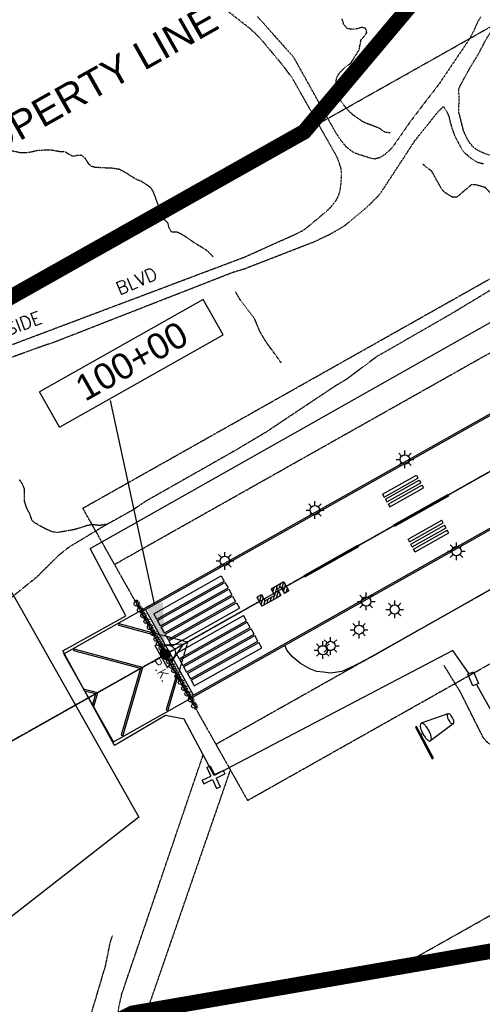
# Model space of a CAD drawing. Header units: feet. Extents: x 0 to 208040, y 0 to 211214.
# Tile 36 of 71: x 193909 to 194805, y 198840 to 200748. Entities that reach past the tile are written whole.
import ezdxf
from ezdxf.enums import TextEntityAlignment as Align

# ---------------------------------------------------------------- set-up
doc = ezdxf.new("R2010")
doc.units = ezdxf.units.FT
doc.header["$LTSCALE"] = 0.5
doc.header["$MEASUREMENT"] = 0
doc.header["$XCLIPFRAME"] = 0
for name, pattern in [('CENTER2', [1.125, 0.75, -0.125, 0.125, -0.125]), ('HIDDEN2', [0.1875, 0.125, -0.0625]), ('PHANTOM2', [1.25, 0.625, -0.125, 0.125, -0.125, 0.125, -0.125])]:
    doc.linetypes.add(name, pattern=pattern)
doc.layers.get('0').update_dxf_attribs({"linetype": 'CONTINUOUS'})
for name, color, linetype in [('1-NUMBERS', 3, 'CONTINUOUS'), ('1-NUMHATCH', 5, 'CONTINUOUS'), ('1-OFA', 13, 'CENTER2'), ('1-RPZ', 2, 'CONTINUOUS'), ('1-RSA', 13, 'CENTER2'), ('1-RUNWAYCL', 5, 'CENTER2'), ('1-WCBTEXT', 1, 'CONTINUOUS'), ('1-WINDSOCK', 5, 'CONTINUOUS'), ('ABBANDONTW', 5, 'HIDDEN2'), ('AIR-MARKING', 5, 'CONTINUOUS'), ('AIR-PAVED', 1, 'CONTINUOUS'), ('E-NEWMARKING', 5, 'CONTINUOUS'), ('f-apboundarytext', 42, 'CONTINUOUS'), ('F-BRL', 110, 'PHANTOM2'), ('F-STATIONOFFSET', 110, 'CONTINUOUS'), ('Future Property Line', 251, 'PHANTOM2'), ('HV-CONTROL', 11, 'CONTINUOUS'), ('image', 7, 'CONTINUOUS'), ('MI-BLDG', 11, 'CONTINUOUS'), ('NEWCLOSEDSYM', 1, 'CONTINUOUS'), ('PK', 11, 'CONTINUOUS'), ('R-DIRT', 11, 'HIDDEN2'), ('R-DIRT-T', 1, 'CONTINUOUS'), ('REIL', 11, 'CONTINUOUS'), ('RUNWAYLIGHTS', 11, 'CONTINUOUS'), ('STREAM', 11, 'PHANTOM2')]:
    doc.layers.add(name, color=color, linetype=linetype)
doc.styles.add('ARIAL', font='ARIAL.TTF')
doc.styles.add('COMPLEX', font='complex.shx')
doc.styles.add('CVFONT05', font='ROMANC')
picture_1 = doc.add_image_def('image1.jpg', size_in_pixel=(2000, 2400))

# ---------------------------------------------------------------- blocks, each defined once
blk = doc.blocks.new('PK')
at = {"layer": 'PK'}
h = blk.add_hatch(dxfattribs=at)
h.set_pattern_fill('ANSI31', color=256, style=0)
h.set_pattern_definition([(45, (-195650.91664, -193540.02118), (-0.08838834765, 0.08838834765), [])])
edge = h.paths.add_edge_path()
edge.add_arc((0, 0), 9.45, 0, 360)
blk.add_circle((0, 0), 9.45, dxfattribs=at)
blk = doc.blocks.new('HV-CONTROL', base_point=(0, 18.8))
blk.add_lwpolyline([(-25.1, 3.2), (24.9, 3.2), (-0.1, 53.2)], close=True)
blk.add_circle((-0.1, 18.8), 14.4)
blk.add_point((-0.1, 18.8))
blk = doc.blocks.new('WINDSOCK')
for points in [[(-0.022, 1.272), (-0.022, 0.012), (0.026, 0.012), (0.026, 1.272), (-0.022, 1.272)], [(1.213, 1.151), (0.221, 1.308)], [(0.101, 0.95), (0.026, 0.955)], [(1.213, 0.753), (0.221, 0.593)]]:
    blk.add_lwpolyline(points)
for points in [[(0.221, 1.308), (0.184, 1.29, 0.089204), (0.136, 1.203, 0.046169), (0.111, 1.097, 0.034314), (0.101, 0.95, 0.034314), (0.111, 0.804, 0.046169), (0.136, 0.697, 0.089204), (0.184, 0.61), (0.221, 0.593), (0.257, 0.61, 0.089204), (0.305, 0.697, 0.046169), (0.33, 0.804, 0.034314), (0.34, 0.95, 0.034314), (0.33, 1.097, 0.046169), (0.305, 1.203, 0.089204), (0.257, 1.29)], [(1.213, 1.151), (1.186, 1.14, 0.098445), (1.155, 1.092, 0.055694), (1.138, 1.033), (1.131, 0.952), (1.138, 0.871, 0.055694), (1.155, 0.811, 0.098445), (1.186, 0.764), (1.213, 0.753), (1.24, 0.764, 0.098445), (1.271, 0.811, 0.055694), (1.288, 0.871), (1.295, 0.952), (1.288, 1.033, 0.055694), (1.271, 1.092, 0.098445), (1.24, 1.14)]]:
    blk.add_lwpolyline(points, format="xyb", close=True)

msp = doc.modelspace()

# ---------------------------------------------------------------- hatches: boundary and pattern name
at = {"layer": '1-NUMHATCH'}
h = msp.add_hatch(dxfattribs=at)
h.set_pattern_fill('ANSI31', color=256, scale=40, angle=29.4125, style=0)
h.paths.add_polyline_path([(194415.2, 199632.5), (194408.4, 199644.7), (194415.3, 199648.6), (194422.2, 199636.4), (194430.9, 199641.4), (194421.1, 199658.8), (194396.7, 199645), (194403.6, 199632.8), (194384.4, 199622), (194377.5, 199634.2), (194368.8, 199629.3), (194378.6, 199611.9), (194406.5, 199627.6)])

# ---------------------------------------------------------------- linework, layer by layer
at = {"layer": '1-NUMBERS', "color": 1}
for p, q in [((194421.1, 199658.8), (194396.7, 199645)), ((194415.3, 199648.6), (194408.4, 199644.7)), ((194415.3, 199648.6), (194422.2, 199636.4)), ((194421.1, 199658.8), (194430.9, 199641.4)), ((194368.8, 199629.3), (194377.5, 199634.2)), ((194377.5, 199634.2), (194384.4, 199622)), ((194403.6, 199632.8), (194384.4, 199622)), ((194396.7, 199645), (194403.6, 199632.8)), ((194415.2, 199632.5), (194406.5, 199627.6)), ((194408.4, 199644.7), (194415.2, 199632.5)), ((194430.9, 199641.4), (194422.2, 199636.4)), ((194368.8, 199629.3), (194378.6, 199611.9)), ((194406.5, 199627.6), (194378.6, 199611.9))]:
    msp.add_line(p, q, dxfattribs=at)
at = {"layer": '1-OFA'}
for p, q in [((194031.7, 199801.7), (196010.9, 200917.7)), ((194351, 199235.5), (195936.2, 200129.4))]:
    msp.add_line(p, q, dxfattribs=at)
at = {"layer": '1-RPZ'}
for p, q in [((193894.4, 199638.1), (194140, 199202.6)), ((194140, 199202.6), (192784.4, 198145.5))]:
    msp.add_line(p, q, dxfattribs=at)
at = {"layer": '1-RSA'}
for p, q in [((194093.1, 199692.8), (196195.5, 200878.3)), ((194289.6, 199344.4), (196149.5, 200393.2)), ((194351, 199235.5), (194031.7, 199801.7))]:
    msp.add_line(p, q, dxfattribs=at)
at = {"layer": '1-RUNWAYCL'}
for p, q in [((194428.7, 199652.5), (203328.5, 204671)), ((193060.1, 198880.7), (194369.3, 199618.9))]:
    msp.add_line(p, q, dxfattribs=at)
at = {"layer": '1-WCBTEXT'}
msp.add_line((193575.3, 199170.3), (196331.6, 200725.5), dxfattribs=at)
at = {"layer": 'ABBANDONTW', "elevation": 41.1}
msp.add_lwpolyline([(193688.2, 198599), (194046.3, 198548.2, 0.387563), (194103.5, 198587.2), (194098.2, 198777.5), (194098.2, 198777.7, -0.087618), (194106.6, 198858.1), (194264.9, 199323.7)], format="xyb", dxfattribs=at)
at = {"layer": 'ABBANDONTW', "elevation": 16}
msp.add_lwpolyline([(194317.5, 199295.4), (194154.2, 198822.7)], dxfattribs=at)
at = {"layer": 'AIR-MARKING', "elevation": 11.4}
msp.add_lwpolyline([(196500, 200457.2), (196404.1, 200486.3), (196384.6, 200491.9), (196359.5, 200497.8), (196342.7, 200497.3), (196329.4, 200493.8), (196299.8, 200478.3), (195705.8, 200143.6), (195163.6, 199838.8), (194590.4, 199512.7), (194556, 199495.8), (194533.4, 199485.2), (194511.6, 199482.2), (194497.7, 199483.6), (194484.2, 199485.4), (194471.3, 199490.4), (194453.5, 199500.7), (194438.1, 199512.9), (194427, 199526.3), (194422.7, 199536.4)], dxfattribs=at)
at = {"layer": 'AIR-PAVED', "elevation": 13.6}
msp.add_lwpolyline([(194780.2, 199480.5), (194748, 199525.7), (194306.3, 199293.9), (194286.2, 199283.9), (194228.1, 199392.8), (194192.1, 199400), (194092.8, 199342.1), (193992.9, 199525.4), (194115, 199593), (194046.2, 199723.8), (196241.9, 200966.2), (196256.7, 201143.5), (196482.1, 201119.5), (196482.5, 201101.3), (196500, 201110.9)], dxfattribs=at)
at = {"layer": 'AIR-PAVED', "elevation": 16}
msp.add_lwpolyline([(196008.3, 198848.1), (196119.5, 200067.5, 0.708188), (196101.3, 200078.9), (195980.2, 200012.9), (195349.2, 199655.5), (194845.4, 199369.1), (194794.5, 199459.3)], format="xyb", dxfattribs=at)
at = {"layer": 'E-NEWMARKING'}
for p, q in [((193994.6, 199519.4), (195420.7, 200323.3)), ((194144.2, 199600.2), (195422.1, 200320.7)), ((194090.8, 199348.6), (195516.9, 200152.6)), ((194237.5, 199434.7), (195515.5, 200155.2)), ((194612.4, 199828.6), (194677.7, 199865.4)), ((194615.3, 199823.4), (194680.6, 199860.2)), ((194677.7, 199865.4), (194680.6, 199860.2)), ((194617.8, 199819), (194683.1, 199855.8)), ((194620.7, 199813.8), (194686, 199850.6)), ((194623.2, 199809.4), (194688.5, 199846.3)), ((194626.1, 199804.2), (194691.4, 199841)), ((194683.1, 199855.8), (194686, 199850.6)), ((194688.5, 199846.3), (194691.4, 199841)), ((194612.4, 199828.6), (194615.3, 199823.4)), ((194634.3, 199769.2), (194738.9, 199828.2)), ((194635.8, 199766.6), (194740.3, 199825.6)), ((194738.9, 199828.2), (194739.6, 199826.9)), ((194740.3, 199825.6), (194739.6, 199826.9)), ((194617.8, 199819), (194620.7, 199813.8)), ((194623.2, 199809.4), (194626.1, 199804.2)), ((194634.3, 199769.2), (194635.1, 199767.9)), ((194635.8, 199766.6), (194635.1, 199767.9)), ((194661.5, 199741.5), (194726.8, 199778.3)), ((194664.4, 199736.3), (194729.7, 199773.1)), ((194666.9, 199731.9), (194732.2, 199768.7)), ((194669.8, 199726.7), (194735.1, 199763.5)), ((194729.7, 199773.1), (194726.8, 199778.3)), ((194735.1, 199763.5), (194732.2, 199768.7)), ((194672.3, 199722.3), (194737.6, 199759.2)), ((194675.2, 199717.1), (194740.5, 199753.9)), ((194740.5, 199753.9), (194737.6, 199759.2)), ((194460.1, 199671), (194564.6, 199730)), ((194461.6, 199668.4), (194566.1, 199727.3)), ((194564.6, 199730), (194565.4, 199728.6)), ((194566.1, 199727.3), (194565.4, 199728.6)), ((194664.4, 199736.3), (194661.5, 199741.5)), ((194669.8, 199726.7), (194666.9, 199731.9)), ((194675.2, 199717.1), (194672.3, 199722.3)), ((194299.6, 199670.6), (194305.5, 199660.2)), ((194460.1, 199671), (194460.8, 199669.7)), ((194461.6, 199668.4), (194460.8, 199669.7)), ((194307, 199657.6), (194312.9, 199647.1)), ((194314.3, 199644.5), (194320.2, 199634.1)), ((194321.7, 199631.4), (194327.6, 199621)), ((194131.2, 199623.1), (194133, 199620.1)), ((194138.8, 199609.7), (194137.1, 199612.8)), ((194137.9, 199611.3), (194139.7, 199608.2)), ((194329.1, 199618.4), (194335, 199607.9)), ((194237.5, 199434.7), (194142.7, 199602.8)), ((194145.5, 199597.9), (194143.7, 199601)), ((194144.2, 199600.1), (194146, 199597)), ((194246.2, 199439.6), (194152.9, 199605.1)), ((194174.8, 199586.5), (194168.9, 199597)), ((194348.7, 199583.5), (194342.8, 199594)), ((194101.2, 199574.6), (194102, 199577.5)), ((194101.2, 199574.6), (194102, 199577.5)), ((194168.8, 199556.5), (194101.2, 199574.6)), ((194166.7, 199560.2), (194102, 199577.5)), ((194151.8, 199586.6), (194150.1, 199589.7)), ((194150.4, 199589.2), (194152.1, 199586.1)), ((194158, 199575.8), (194156.2, 199578.8)), ((194157, 199577.4), (194158.8, 199574.3)), ((194182.2, 199573.5), (194176.3, 199583.9)), ((194356.1, 199570.5), (194350.2, 199580.9)), ((194164.6, 199564), (194162.8, 199567.1)), ((194163.6, 199565.7), (194165.4, 199562.6)), ((194171.2, 199552.2), (194169.5, 199555.3)), ((194189.6, 199560.4), (194183.7, 199570.9)), ((194196.9, 199547.3), (194191, 199557.8)), ((194363.4, 199557.4), (194357.6, 199567.9)), ((194370.8, 199544.3), (194364.9, 199554.8)), ((194204.3, 199534.3), (194198.4, 199544.7)), ((194378.2, 199531.3), (194372.3, 199541.7)), ((194090.8, 199348.6), (193994.6, 199519.4)), ((194014.1, 199525.5), (194014.9, 199528.4)), ((194143.5, 199490.8), (194014.1, 199525.5)), ((194147.3, 199492.9), (194014.9, 199528.4)), ((194212.2, 199520.3), (194218, 199509.9)), ((194219.5, 199507.3), (194225.4, 199496.8)), ((194143.5, 199490.8), (194106.2, 199362.1)), ((194147.3, 199492.9), (194109.1, 199361.3)), ((194212.8, 199478.4), (194193.3, 199411.2)), ((194210.4, 199482.7), (194212.1, 199479.6)), ((194226.9, 199494.2), (194232.8, 199483.7)), ((194234.3, 199481.1), (194240.1, 199470.7)), ((194214.9, 199474.8), (194196.2, 199410.4)), ((194218, 199469.3), (194216.2, 199472.4)), ((194217, 199471), (194218.8, 199467.9)), ((194224.6, 199457.5), (194222.9, 199460.6)), ((194223.7, 199459.2), (194225.4, 199456.1)), ((194241.6, 199468.1), (194247.5, 199457.6)), ((194060.1, 199443.8), (194033.1, 199451.1)), ((194056.4, 199441.7), (194035.2, 199447.4)), ((194056.4, 199441.7), (194050.3, 199420.6)), ((194060.1, 199443.8), (194052.3, 199416.9)), ((194231.2, 199445.8), (194229.5, 199448.9)), ((194229.8, 199448.3), (194231.5, 199445.2)), ((194237.4, 199434.9), (194235.6, 199438)), ((194236.1, 199437.1), (194237.9, 199434)), ((194243.7, 199423.7), (194242, 199426.7)), ((194242.8, 199425.2), (194244.6, 199422.1)), ((194193.3, 199411.2), (194196.2, 199410.4)), ((194250.4, 199411.8), (194248.6, 199414.9)), ((194106.2, 199362.1), (194109.1, 199361.3))]:
    msp.add_line(p, q, dxfattribs=at)
at = {"layer": 'E-NEWMARKING', "linetype": 'Continuous'}
for p, q in [((194168.9, 199597), (194299.6, 199670.6)), ((194174.8, 199586.5), (194305.5, 199660.2)), ((194176.3, 199583.9), (194307, 199657.6)), ((194182.2, 199573.5), (194312.9, 199647.1)), ((194183.7, 199570.9), (194314.3, 199644.5)), ((194189.6, 199560.4), (194320.2, 199634.1)), ((194191, 199557.8), (194321.7, 199631.4)), ((194196.9, 199547.3), (194327.6, 199621)), ((194198.4, 199544.7), (194329.1, 199618.4)), ((194204.3, 199534.3), (194335, 199607.9)), ((194212.2, 199520.3), (194342.8, 199594)), ((194218, 199509.9), (194348.7, 199583.5)), ((194219.5, 199507.3), (194350.2, 199580.9)), ((194225.4, 199496.8), (194356.1, 199570.5)), ((194226.9, 199494.2), (194357.6, 199567.9)), ((194232.8, 199483.7), (194363.4, 199557.4)), ((194234.3, 199481.1), (194364.9, 199554.8)), ((194240.1, 199470.7), (194370.8, 199544.3)), ((194241.6, 199468.1), (194372.3, 199541.7)), ((194247.5, 199457.6), (194378.2, 199531.3))]:
    msp.add_line(p, q, dxfattribs=at)
at = {"layer": 'E-NEWMARKING', "linetype": 'HIDDEN2'}
for q in [(194166.7, 199560.2), (194214.9, 199474.8)]:
    msp.add_line((194234.4, 199542), q, dxfattribs=at)
at = {"layer": 'F-BRL', "ltscale": 2}
for p, q in [((194060.4, 200305.7), (195887.3, 201335.9)), ((194642.8, 198912.1), (195714.9, 199516.7))]:
    msp.add_line(p, q, dxfattribs=at)
at = {"layer": 'F-STATIONOFFSET'}
for p, q in [((194265, 200206.1), (193947.9, 200027.3)), ((194303.5, 200137.7), (194265, 200206.1)), ((193986.4, 199958.9), (194303.5, 200137.7)), ((193986.4, 199958.9), (193947.9, 200027.3)), ((194170.3, 199616.4, 19.6), (194085.5, 200010.5))]:
    msp.add_line(p, q, dxfattribs=at)
msp.add_solid([(194186.6, 199619.9, 19.6), (194154, 199612.9, 19.6), (194191.4, 199518.6, 19.6)], dxfattribs=at)
at = {"layer": 'Future Property Line', "const_width": 30}
msp.add_lwpolyline([(192168, 199238.6), (194460.5, 200531.4), (195520.7, 201791.4), (196044.5, 203050.4), (197641.4, 202899.1), (200108.4, 204290.2)], dxfattribs=at)
msp.add_lwpolyline([(195500.7, 196604.8), (195398.2, 196887.5, 0.217231), (195229.7, 197070.7), (195019.4, 197159.5, -0.289183), (194927.9, 197290.9), (194918, 197510.8, -0.192983), (194942.5, 197581.1), (195031, 197682.6, 0.203409), (195169.2, 198372), (195148.5, 198472.2), (195176.2, 198774.3), (195319.8, 199029.5), (194127.4, 198822.7), (192784.4, 198145.5)], format="xyb", dxfattribs=at)
at = {"layer": 'MI-BLDG', "elevation": 20.7}
msp.add_lwpolyline([(194786.8, 199457.5), (194777.5, 199479.9), (194788.6, 199484.5), (194797.9, 199462.2)], close=True, dxfattribs=at)
at = {"layer": 'NEWCLOSEDSYM'}
for p, q in [((194271.8, 199299.4, 20.3), (194278.6, 199302.6, 20.3)), ((194271.8, 199299.4, 20.3), (194279.7, 199282.4, 20.3)), ((194278.6, 199302.6, 20.3), (194286.5, 199285.6, 20.3)), ((194286.5, 199285.6, 20.3), (194303.5, 199293.5, 20.3)), ((194289.7, 199278.7, 20.3), (194306.7, 199286.6, 20.3)), ((194303.5, 199293.5, 20.3), (194306.7, 199286.6, 20.3)), ((194262.7, 199274.5, 20.3), (194279.7, 199282.4, 20.3)), ((194262.7, 199274.5, 20.3), (194265.9, 199267.7, 20.3)), ((194265.9, 199267.7, 20.3), (194282.9, 199275.6, 20.3)), ((194282.9, 199275.6, 20.3), (194290.8, 199258.6, 20.3)), ((194289.7, 199278.7, 20.3), (194297.6, 199261.7, 20.3)), ((194290.8, 199258.6, 20.3), (194297.6, 199261.7, 20.3))]:
    msp.add_line(p, q, dxfattribs=at)
at = {"layer": 'R-DIRT'}
for points, elevation in [([(193781.1, 200076.1), (194345.1, 200288.6), (194448.6, 200335.2), (194456.8, 200339.5), (194464.8, 200344.9), (194505.9, 200379), (194513.1, 200386.6), (194522.4, 200398.2), (194527.7, 200408.9), (194530.2, 200418.2), (194531.8, 200430.1), (194532.8, 200450.6), (194531.7, 200460.6), (194526, 200477.5), (194522.5, 200485.3), (194438.2, 200634.1), (194422.3, 200656), (194374.9, 200712.9), (194356.1, 200730.7), (194264.8, 200802.2)], 150.9), ([(194969.2, 200502.4), (194930.4, 200495), (194829.6, 200485.8), (194820, 200486), (194811.7, 200488.1), (194799.1, 200493.7), (194788.4, 200500.7), (194780, 200511.2), (194774.5, 200520.7), (194769.1, 200533.4), (194759.8, 200569.9), (194760.5, 200595.1), (194759.9, 200613.6), (194763, 200621.2), (194781.7, 200655.4), (194797, 200680.3), (194813.9, 200712.4), (194826.6, 200732.1), (194849.7, 200777.8)], 15), ([(194802.1, 200753.9), (194795.3, 200742.3), (194788.9, 200727.4), (194778.8, 200708.5), (194722.2, 200624.8), (194665.2, 200550), (194632.5, 200502.9), (194625.9, 200495.2), (194616.1, 200486.7), (194606.1, 200480.7), (194597.3, 200478.4), (194589.2, 200479.9), (194559.5, 200489.3), (194550.5, 200494.8), (194541, 200503), (194531.4, 200514.8), (194521.3, 200530.3), (194440, 200676), (194370.3, 200754.1)], 177.9), ([(193891.2, 200093.7), (193962.3, 200119.3), (193970.8, 200121.7), (194322.8, 200259.3), (194344.7, 200265.8), (194479.6, 200318.2), (194510.8, 200333), (194538.7, 200349.1), (194586.5, 200389.5), (194602.7, 200405.8), (194608.7, 200412.8), (194674.7, 200513.7), (194717.2, 200567.1), (194729.7, 200580.3), (194735.4, 200572.7), (194740.2, 200562), (194745.5, 200540.8), (194751.7, 200523.6), (194764.3, 200499.3), (194770.5, 200490.9), (194783.1, 200480.4), (194795.1, 200472.7), (194807.9, 200469.3)], 70)]:
    msp.add_lwpolyline(points, dxfattribs=dict(at, elevation=elevation))
at = {"layer": 'REIL'}
for p, q in [((194135.1, 199620.6), (194135.5, 199624.3)), ((194137, 199620.1), (194138.8, 199623.3)), ((194141.2, 199619.9), (194138.6, 199618.5)), ((194138.6, 199614.4), (194142, 199612.7)), ((194139.2, 199616.2), (194142.8, 199616.1)), ((194141.8, 199608.7), (194142.2, 199612.5)), ((194143.7, 199608.2), (194145.5, 199611.4)), ((194147.9, 199608.1), (194145.3, 199606.6)), ((194145.3, 199602.5), (194148.7, 199600.9)), ((194145.8, 199604.4), (194149.5, 199604.2)), ((194148.1, 199597.5), (194148.5, 199601.3)), ((194150, 199597), (194151.8, 199600.2)), ((194154.2, 199596.8), (194151.7, 199595.4)), ((194152.2, 199593.2), (194155.9, 199593)), ((194151.6, 199591.3), (194155, 199589.7)), ((194154.3, 199586.6), (194154.6, 199590.4)), ((194156.2, 199586.1), (194158, 199589.3)), ((194160.3, 199585.9), (194157.8, 199584.5)), ((194157.8, 199580.4), (194161.2, 199578.8)), ((194158.3, 199582.3), (194162, 199582.1)), ((194160.9, 199574.9), (194161.3, 199578.6)), ((194162.8, 199574.3), (194164.6, 199577.6)), ((194167, 199574.2), (194164.4, 199572.7)), ((194164.4, 199568.6), (194167.8, 199567)), ((194165, 199570.5), (194168.6, 199570.3)), ((194167.5, 199563.1), (194167.9, 199566.8)), ((194169.4, 199562.6), (194171.2, 199565.8)), ((194173.6, 199562.4), (194171, 199561)), ((194171, 199556.9), (194174.4, 199555.2)), ((194171.6, 199558.7), (194175.3, 199558.6)), ((194175.6, 199551.6), (194177.4, 199554.8)), ((194179.8, 199551.4), (194177.2, 199550)), ((194177.8, 199547.8), (194181.4, 199547.6)), ((194180.5, 199542.9), (194182.3, 199546.1)), ((194184.7, 199542.7), (194182.1, 199541.3)), ((194182.7, 199539.1), (194186.4, 199538.9)), ((194185.5, 199534.2), (194187.2, 199537.4)), ((194189.6, 199534), (194187.1, 199532.6)), ((194187.6, 199530.3), (194191.3, 199530.2)), ((194190.4, 199525.5), (194192.1, 199528.7)), ((194194.5, 199525.3), (194192, 199523.9)), ((194192.5, 199521.6), (194196.2, 199521.5)), ((194195.2, 199516.8), (194197, 199520)), ((194199.4, 199516.6), (194196.9, 199515.2)), ((194197.4, 199513), (194201.1, 199512.8)), ((194200.2, 199508.1), (194201.9, 199511.3)), ((194204.4, 199507.9), (194201.8, 199506.4)), ((194202.3, 199504.2), (194206, 199504.1)), ((194205.1, 199499.3), (194206.8, 199502.6)), ((194209.3, 199499.2), (194206.7, 199497.7)), ((194207.2, 199495.5), (194210.9, 199495.4)), ((194210, 199490.6), (194211.7, 199493.9)), ((194214.2, 199490.5), (194211.6, 199489)), ((194212.1, 199486.8), (194215.8, 199486.7)), ((194214.3, 199480.2), (194214.6, 199483.9)), ((194216.2, 199479.7), (194217.9, 199482.9)), ((194220.4, 199479.5), (194217.8, 199478)), ((194217.8, 199473.9), (194221.2, 199472.3)), ((194218.3, 199475.8), (194222, 199475.7)), ((194220.9, 199468.4), (194221.3, 199472.1)), ((194222.8, 199467.9), (194224.6, 199471.1)), ((194227, 199467.7), (194224.4, 199466.3)), ((194224.4, 199462.2), (194227.8, 199460.5)), ((194225, 199464.1), (194228.6, 199463.9)), ((194227.5, 199456.6), (194227.9, 199460.4)), ((194229.4, 199456.1), (194231.2, 199459.4)), ((194231, 199450.4), (194234.4, 199448.8)), ((194233.6, 199456), (194231.1, 199454.5)), ((194231.6, 199452.3), (194235.3, 199452.2)), ((194233.7, 199445.8), (194234, 199449.5)), ((194235.6, 199445.3), (194237.3, 199448.5)), ((194239.8, 199445.1), (194237.2, 199443.6)), ((194237.2, 199439.5), (194240.6, 199437.9)), ((194237.7, 199441.4), (194241.4, 199441.3)), ((194240, 199434.5), (194240.4, 199438.3)), ((194241.9, 199434), (194243.7, 199437.2)), ((194246.1, 199433.8), (194243.5, 199432.4)), ((194243.5, 199428.3), (194246.9, 199426.7)), ((194244.1, 199430.2), (194247.7, 199430.1)), ((194246.7, 199422.7), (194247.1, 199426.4)), ((194248.6, 199422.2), (194250.3, 199425.4)), ((194252.8, 199422), (194250.2, 199420.6)), ((194250.2, 199416.4), (194253.6, 199414.8)), ((194250.7, 199418.4), (194254.4, 199418.2))]:
    msp.add_line(p, q, dxfattribs=at)
for centre in [(194135, 199616.4), (194141.7, 199604.6), (194148, 199593.4), (194154.2, 199582.5), (194160.8, 199570.7), (194167.4, 199558.9), (194173.6, 199548), (194178.5, 199539.3), (194183.4, 199530.5), (194188.4, 199521.8), (194193.3, 199513.1), (194198.2, 199504.4), (194203.1, 199495.7), (194208, 199487), (194214.2, 199476), (194220.8, 199464.2), (194227.4, 199452.5), (194233.6, 199441.6), (194239.9, 199430.4), (194246.6, 199418.5)]:
    msp.add_circle(centre, 4.16, dxfattribs=at)
at = {"layer": 'RUNWAYLIGHTS'}
for p, q in [((194649.1, 199902.7), (194643.4, 199908.4)), ((194655.5, 199905.3), (194655.5, 199913.4)), ((194661.8, 199902.7), (194667.6, 199908.4)), ((194638.4, 199896.3), (194646.5, 199896.3)), ((194649.1, 199890), (194643.4, 199884.3)), ((194655.5, 199879.2), (194655.5, 199887.3)), ((194661.8, 199890), (194667.6, 199884.3)), ((194664.5, 199896.3), (194672.6, 199896.3)), ((194474.8, 199804.5), (194469.1, 199810.2)), ((194481.2, 199807.1), (194481.2, 199815.2)), ((194487.5, 199804.5), (194493.2, 199810.2)), ((194464.1, 199798.1), (194472.2, 199798.1)), ((194474.8, 199791.8), (194469.1, 199786.1)), ((194481.2, 199781), (194481.2, 199789.1)), ((194487.5, 199791.8), (194493.2, 199786.1)), ((194490.2, 199798.1), (194498.3, 199798.1)), ((194749, 199724.8), (194743.2, 199730.5)), ((194755.3, 199727.4), (194755.3, 199735.5)), ((194761.7, 199724.8), (194767.4, 199730.5)), ((194300.4, 199706), (194294.7, 199711.7)), ((194306.8, 199708.6), (194306.8, 199716.7)), ((194313.1, 199706), (194318.9, 199711.7)), ((194738.2, 199718.4), (194746.3, 199718.4)), ((194749, 199712.1), (194743.2, 199706.3)), ((194755.3, 199701.3), (194755.3, 199709.4)), ((194761.7, 199712.1), (194767.4, 199706.3)), ((194764.3, 199718.4), (194772.4, 199718.4)), ((194289.7, 199699.6), (194297.8, 199699.6)), ((194300.4, 199693.2), (194294.7, 199687.5)), ((194306.8, 199682.5), (194306.8, 199690.6)), ((194313.1, 199693.2), (194318.9, 199687.5)), ((194315.8, 199699.6), (194323.9, 199699.6)), ((194574.2, 199627.2), (194568.5, 199633)), ((194580.6, 199629.9), (194580.6, 199638)), ((194586.9, 199627.2), (194592.6, 199633)), ((194563.5, 199620.9), (194571.6, 199620.9)), ((194574.2, 199614.5), (194568.5, 199608.8)), ((194580.6, 199603.8), (194580.6, 199611.9)), ((194586.9, 199614.5), (194592.6, 199608.8)), ((194589.6, 199620.9), (194597.7, 199620.9)), ((194629.3, 199611.7), (194623.6, 199617.4)), ((194635.7, 199614.4), (194635.7, 199622.5)), ((194642, 199611.7), (194647.8, 199617.4)), ((194618.6, 199605.4), (194626.7, 199605.4)), ((194629.3, 199599), (194623.6, 199593.3)), ((194635.7, 199588.3), (194635.7, 199596.4)), ((194642, 199599), (194647.8, 199593.3)), ((194644.7, 199605.4), (194652.8, 199605.4)), ((194560.4, 199572.6), (194554.6, 199578.3)), ((194566.7, 199575.2), (194566.7, 199583.3)), ((194573.1, 199572.6), (194578.8, 199578.3)), ((194549.6, 199566.2), (194557.7, 199566.2)), ((194560.4, 199559.9), (194554.6, 199554.1)), ((194566.7, 199549.1), (194566.7, 199557.2)), ((194573.1, 199559.9), (194578.8, 199554.1)), ((194575.7, 199566.2), (194583.8, 199566.2)), ((194490.2, 199533.1), (194484.5, 199538.8)), ((194494.2, 199534.7), (194502.3, 199534.7)), ((194496.6, 199535.7), (194496.6, 199543.8)), ((194504.9, 199541.1), (194499.2, 199546.8)), ((194502.9, 199533.1), (194508.7, 199538.8)), ((194511.3, 199543.7), (194511.3, 199551.8)), ((194517.6, 199541.1), (194523.4, 199546.8)), ((194520.3, 199534.7), (194528.4, 199534.7)), ((194479.5, 199526.7), (194487.6, 199526.7)), ((194490.2, 199520.3), (194484.5, 199514.6)), ((194496.6, 199509.6), (194496.6, 199517.7)), ((194504.9, 199528.3), (194499.2, 199522.6)), ((194502.9, 199520.3), (194508.7, 199514.6)), ((194505.6, 199526.7), (194513.7, 199526.7)), ((194511.3, 199517.6), (194511.3, 199525.7)), ((194517.6, 199528.3), (194523.4, 199522.6))]:
    msp.add_line(p, q, dxfattribs=at)
for centre in [(194655.5, 199896.3), (194481.2, 199798.1), (194755.3, 199718.4), (194306.8, 199699.6), (194580.6, 199620.9), (194635.7, 199605.4), (194566.7, 199566.2), (194496.6, 199526.7), (194511.3, 199534.7)]:
    msp.add_circle(centre, 9, dxfattribs=at)
at = {"layer": 'STREAM'}
for points, elevation in [([(194626.8, 200528.9), (194617.5, 200530.2), (194605.5, 200538.2), (194580.8, 200547.6), (194573.2, 200551.2), (194556.2, 200563.1), (194549.4, 200568.8), (194539, 200580.7), (194531.6, 200590.7), (194526.4, 200600.9), (194523.9, 200610.2), (194522.2, 200621.4), (194522.3, 200629.7), (194524.1, 200637.7), (194529.8, 200646.4), (194538.8, 200655.5), (194550.5, 200664.1), (194566.6, 200689.7), (194570.5, 200709.3), (194576.9, 200716.6), (194581.7, 200723.2), (194579.9, 200731.3), (194571.9, 200733.6), (194562.3, 200730.6), (194551.7, 200729.9), (194543.7, 200731.4), (194537.1, 200739.3), (194533.7, 200750.1)], 128), ([(194283.9, 200289.2), (194276.5, 200296.8), (194270.3, 200302.2), (194246.4, 200316.7), (194236, 200324.5), (194223.4, 200332.3), (194214.1, 200336.9), (194203.6, 200336.8), (194198.3, 200345.9), (194196.6, 200354.3), (194187.9, 200363), (194181.3, 200375.1), (194178.2, 200388.6), (194167.9, 200415.9), (194162.7, 200423.4), (194145.9, 200434.7), (194135.1, 200438.9), (194111.3, 200454), (194102.4, 200458.3), (194089.2, 200460.4), (194055, 200462.1), (194046.8, 200465), (194041.3, 200471.7), (194036.9, 200479.1), (194029.2, 200485.7), (194020.9, 200485.3), (194012.4, 200483.5), (193996.4, 200492.5), (193986.8, 200492.5), (193974.4, 200495.1), (193965.4, 200495.8), (193944.7, 200495), (193934.4, 200492.4), (193922, 200490.3), (193911.7, 200490.3), (193880.1, 200497.1)], 33.8), ([(194964.1, 200424.9), (194945.1, 200429), (194936.8, 200428.3), (194920.9, 200424.7), (194886.5, 200411.9), (194866.2, 200407.6), (194843.5, 200406.1), (194823.8, 200409.7), (194811.4, 200423), (194792.5, 200428.5), (194784.2, 200428.6), (194756.2, 200404.6), (194747.9, 200404.2), (194733, 200413.3), (194726.4, 200420.7), (194707.8, 200454.4), (194690.4, 200468.1)], 12.2), ([(195169.9, 200399.9), (195143, 200398), (195135.7, 200394.2), (195131, 200387.3), (195103.9, 200364.3), (195084.8, 200355.3), (195039.2, 200329.4), (194934.3, 200279.9), (194919.3, 200274.5), (194820, 200223.5), (194745.9, 200178.7), (194599.9, 200094.7), (194542.4, 200051.5), (194520, 200038.1), (194387.2, 199949.5), (194331.7, 199916.3), (194152.9, 199814.8), (194129.3, 199798.6), (194070.6, 199765.8), (194004.1, 199725.6), (193984.1, 199709.5), (193942.6, 199668.3), (193762.5, 199522.8)], 13.8), ([(194415.8, 200083.7), (194385.9, 200125), (194374.9, 200143.6), (194364.8, 200168.1), (194338.3, 200202.8), (194327.5, 200221.1)], 16.8), ([(194079.2, 199770.8), (194064.5, 199768.1), (194050.4, 199769.7), (194040.9, 199768.1), (194014.1, 199759.9), (193982.7, 199754.4), (193971.9, 199756.2), (193959.3, 199761.5), (193939.2, 199772.9), (193933, 199778.8), (193929.8, 199789.1), (193922.8, 199802.6), (193918.6, 199815.7), (193918.5, 199839.3), (193914.9, 199848.5), (193908.3, 199858.1)], 13.3), ([(195301, 199571), (195292.7, 199571.1), (195284.4, 199570.4), (195275.6, 199568.1), (195267.8, 199564.4), (194888.1, 199360.3), (194854.5, 199343.9), (194846.3, 199341.5), (194837.9, 199340.3), (194828.1, 199341.1), (194820, 199344.3), (194812.2, 199350.7), (194806.7, 199358.2), (194762.2, 199446.8), (194731.4, 199496.8)], 5.4), ([(194043.1, 198739.5), (194043.1, 198739.5), (194047.7, 198817.6), (194049.5, 198826.5), (194076, 198915.8), (194084, 198956.4), (194088.9, 198973.1)], 8.9)]:
    msp.add_lwpolyline(points, dxfattribs=dict(at, elevation=elevation))

# ---------------------------------------------------------------- block references
at = {"layer": '1-WINDSOCK', "xscale": 54.78796623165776, "yscale": 54.78796623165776, "zscale": 54.78796623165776, "rotation": 28.11927361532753}
msp.add_blockref('WINDSOCK', (194709.8, 199316.2), dxfattribs=at)
at = {"layer": 'HV-CONTROL', "rotation": 299.3004715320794}
msp.add_blockref('HV-CONTROL', (194196.8, 199521.5, 17.6), dxfattribs=at)
at = {"layer": 'PK'}
msp.add_blockref('PK', (194191.4, 199518.6, 19.6), dxfattribs=at)

# ---------------------------------------------------------------- texts
at = {"layer": 'f-apboundarytext', "style": 'ARIAL'}
msp.add_text('FUTURE PROPERTY LINE', height=55, rotation=29.4183, dxfattribs=at).set_placement((193886.3, 200500), align=Align.CENTER)
at = {"layer": 'F-STATIONOFFSET', "style": 'ARIAL'}
msp.add_text('100+00', height=50, rotation=29.4183, dxfattribs=at).set_placement((194036, 200007.6))
at = {"layer": 'PK', "style": 'COMPLEX'}
msp.add_text('P.K.', height=18, rotation=299.3948, dxfattribs=at).set_placement((194163.1, 199504.6))
at = {"layer": 'R-DIRT-T', "style": 'CVFONT05'}
for s, rotation, p in [('BLVD', 23.3355, (194102.6, 200214.2)), ('HILLSIDE', 20.6203, (193822.6, 200111.4))]:
    msp.add_text(s, height=25, rotation=rotation, dxfattribs=at).set_placement(p)

# ---------------------------------------------------------------- pictures from other files: only their frames are drawn
at = {"layer": 'image'}
image = msp.add_image(picture_1, insert=(189577.4, 187001.2), size_in_units=(14997.8, 17997.4), rotation=0.6, dxfattribs=at)
image.set_boundary_path([(132.996, 330.714), (430.192, 24.765), (1020.87, 15.748), (1441.694, 2.418), (1679.783, 17.58), (1693.604, 9.457), (1619.806, 230.729), (1548.014, 470.558), (1535.763, 774.424), (1569.421, 992.353), (1639.473, 1205.262), (1591.986, 1384.6), (1519.706, 1505.468), (1523.142, 1667.603), (1504.677, 1730.756), (1672.9, 1884.48), (1821.97, 1931.65), (1498.085, 2118.297), (960.466, 2148.074), (673.895, 2165.344), (458.475, 2163.088), (240.59, 2160.806), (87.062, 2055.378), (143.158, 1779.843), (140.638, 1536.635), (138.25, 1280.692), (130.08, 1093.17), (219.456, 785.044), (141.38, 497.97), (132.996, 330.714)])
image.dxf.flags = 15

doc.saveas('drawing.dxf')
